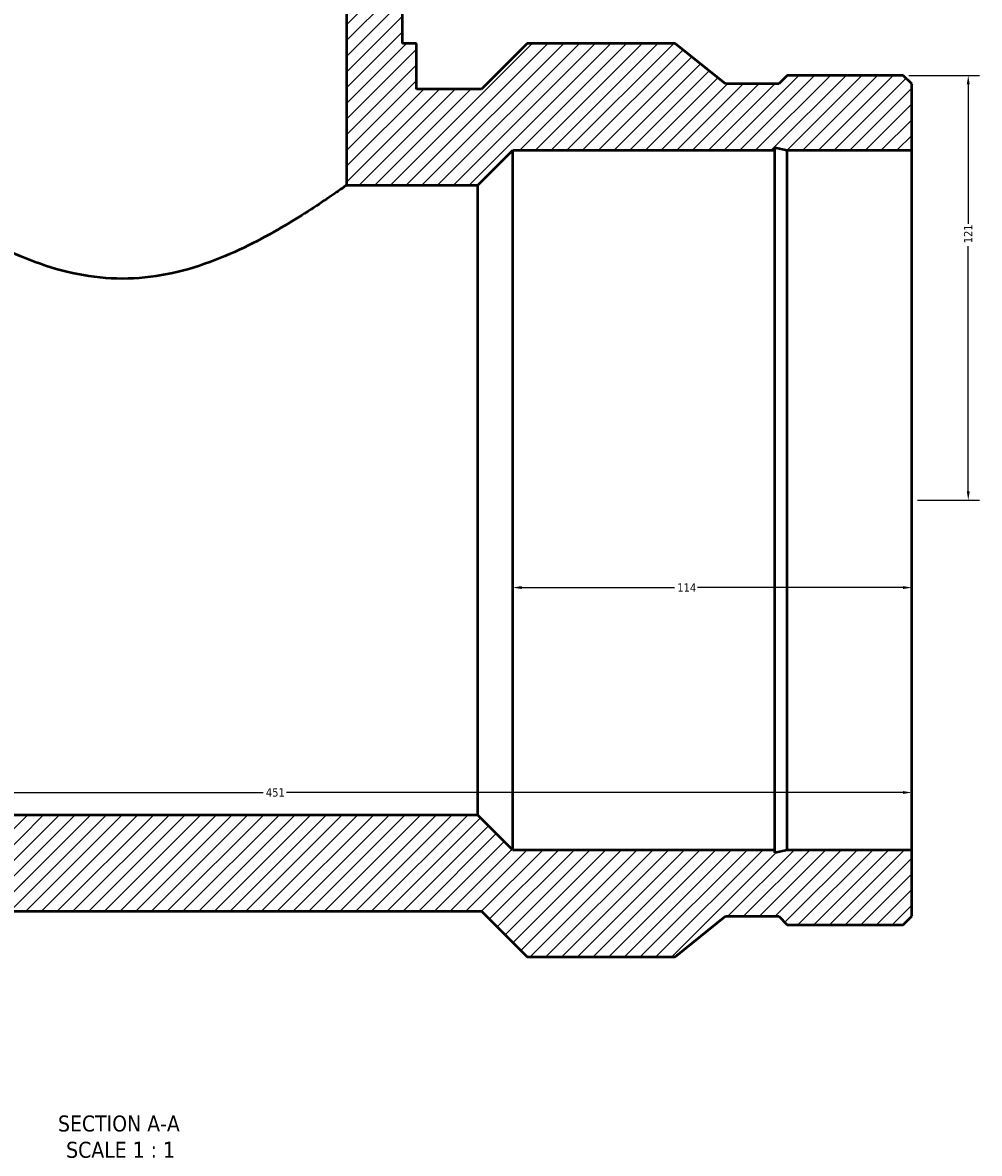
# Model space of a CAD drawing. Header units: millimetres. Extents: x -418 to 1550, y -470 to 1984.
# Tile 7 of 9: x 545 to 818, y 1388 to 1711. Entities that reach past the tile are written whole.
import ezdxf

# ---------------------------------------------------------------- set-up
doc = ezdxf.new("R2010")
doc.units = ezdxf.units.MM
for name, color, linetype, lineweight in [('Dimension (ANSI)', 7, 'Continuous', 25), ('Hatch (ANSI)', 7, 'Continuous', 18), ('Symbol (ANSI)', 7, 'Continuous', 25), ('Visible (ANSI)', 7, 'Continuous', 50)]:
    doc.layers.add(name, color=color, linetype=linetype, lineweight=lineweight)
doc.styles.add('Label Text (ANSI)', font='tahoma.ttf')
doc.styles.add('Note Text (ANSI)', font='tahoma.ttf')
doc.dimstyles.new('Default - mm (ANSI)', dxfattribs={"dimtxt": 2.4, "dimasz": 2.5, "dimexe": 3.175, "dimexo": 1.6002, "dimgap": 0.8, "dimtad": 0, "dimtoh": 1, "dimdec": 0, "dimrnd": 1e-08, "dimzin": 4, "dimdsep": 46, "dimtxsty": 'Note Text (ANSI)', "dimcen": 0.09, "dimdle": 10, "dimclrd": 256, "dimclre": 256, "dimclrt": 230, "dimadec": 1, "dimazin": 1, "dimtfac": 1.27, "dimtofl": 0, "dimtmove": 0, "dimatfit": 3, "dimfxl": 1, "dimtolj": 1, "dimtzin": 4, "dimlwd": -1, "dimlwe": -1, "dimarcsym": 0})

# ---------------------------------------------------------------- blocks, each defined once
blk = doc.blocks.new('*D9')
at = {"layer": 'Defpoints', "color": 0, "transparency": 16777216}
for p in [(347.53, 1574.36), (798.53, 1574.36), (798.53, 1490.81)]:
    blk.add_point(p, dxfattribs=at)
at = {"layer": 'Dimension (ANSI)', "transparency": 16777216}
for p, q in [((350.03, 1490.81), (613.19, 1490.81)), ((796.03, 1490.81), (619.87, 1490.81))]:
    blk.add_line(p, q, dxfattribs=at)
for points in [[(350.03, 1491.23), (350.03, 1490.4), (347.53, 1490.81)], [(796.03, 1491.23), (796.03, 1490.4), (798.53, 1490.81)]]:
    blk.add_solid(points, dxfattribs=at)
at = {"layer": 'Dimension (ANSI)', "color": 230, "true_color": 0xff0080, "transparency": 16777216, "insert": (613.99, 1492.04), "char_height": 2.4, "attachment_point": 1, "style": 'Note Text (ANSI)'}
blk.add_mtext('\\A1;451', dxfattribs=at)
blk = doc.blocks.new('*D10')
at = {"layer": 'Defpoints', "color": 0, "transparency": 16777216}
for p in [(684.53, 1574.36), (798.53, 1574.36), (684.53, 1549.38)]:
    blk.add_point(p, dxfattribs=at)
at = {"layer": 'Dimension (ANSI)', "transparency": 16777216}
for p, q in [((687.03, 1549.38), (730.75, 1549.38)), ((796.03, 1549.38), (737.31, 1549.38))]:
    blk.add_line(p, q, dxfattribs=at)
for points in [[(687.03, 1549.8), (687.03, 1548.96), (684.53, 1549.38)], [(796.03, 1549.8), (796.03, 1548.96), (798.53, 1549.38)]]:
    blk.add_solid(points, dxfattribs=at)
at = {"layer": 'Dimension (ANSI)', "color": 230, "true_color": 0xff0080, "transparency": 16777216, "insert": (731.55, 1550.58), "char_height": 2.4, "attachment_point": 1, "style": 'Note Text (ANSI)'}
blk.add_mtext('\\A1;114', dxfattribs=at)
blk = doc.blocks.new('*D11')
at = {"layer": 'Defpoints', "color": 0, "transparency": 16777216}
for p in [(796.1, 1695.73), (814.66, 1695.73), (798.53, 1574.36)]:
    blk.add_point(p, dxfattribs=at)
at = {"layer": 'Dimension (ANSI)', "transparency": 16777216}
for p, q in [((797.7, 1695.73), (817.83, 1695.73)), ((814.66, 1693.23), (814.66, 1653.35)), ((814.66, 1576.86), (814.66, 1646.97)), ((800.13, 1574.36), (817.83, 1574.36))]:
    blk.add_line(p, q, dxfattribs=at)
for points in [[(814.24, 1693.23), (815.07, 1693.23), (814.66, 1695.73)], [(814.24, 1576.86), (815.07, 1576.86), (814.66, 1574.36)]]:
    blk.add_solid(points, dxfattribs=at)
at = {"layer": 'Dimension (ANSI)', "color": 230, "true_color": 0xff0080, "transparency": 16777216, "insert": (813.43, 1647.77), "char_height": 2.4, "attachment_point": 1, "rotation": 90, "style": 'Note Text (ANSI)'}
blk.add_mtext('\\A1;121', dxfattribs=at)

msp = doc.modelspace()

# ---------------------------------------------------------------- hatches: boundary and pattern name
at = {"layer": 'Hatch (ANSI)'}
h = msp.add_hatch(dxfattribs=at)
h.set_pattern_fill('ANSI31', color=256, scale=25.4, style=0)
h.set_pattern_definition([(45, (0, 0), (-2.245064, 2.245064), [])])
h.paths.add_polyline_path([(637.03, 1984.36), (637.03, 1664.36), (674.53, 1664.36), (684.53, 1674.36), (759.43, 1674.36), (759.43, 1675.11), (762.96, 1674.36), (798.53, 1674.36), (798.53, 1693.3), (796.1, 1695.73), (762.96, 1695.73), (760.53, 1693.3), (745.33, 1693.3), (730.88, 1704.86), (688.68, 1704.86), (675.63, 1691.81), (657.03, 1691.81), (657.03, 1704.86), (653.03, 1704.86), (653.03, 1984.36)])
h.paths.add_polyline_path([(347.53, 1693.3), (347.53, 1674.36), (383.1, 1674.36), (386.63, 1675.11), (386.63, 1674.36), (461.53, 1674.36), (471.53, 1664.36), (509.03, 1664.36), (509.03, 1984.36), (493.03, 1984.36), (493.03, 1704.86), (489.03, 1704.86), (489.03, 1691.81), (470.43, 1691.81), (457.38, 1704.86), (415.18, 1704.86), (400.73, 1693.3), (385.53, 1693.3), (383.1, 1695.73), (349.96, 1695.73)])
h.paths.add_polyline_path([(347.53, 1474.36), (347.53, 1455.43), (349.96, 1453), (383.1, 1453), (385.53, 1455.43), (400.73, 1455.43), (415.18, 1443.86), (457.38, 1443.86), (470.43, 1456.91), (675.63, 1456.91), (688.68, 1443.86), (730.88, 1443.86), (745.33, 1455.43), (760.53, 1455.43), (762.96, 1453), (796.1, 1453), (798.53, 1455.43), (798.53, 1474.36), (762.96, 1474.36), (759.43, 1473.61), (759.43, 1474.36), (684.53, 1474.36), (674.53, 1484.36), (471.53, 1484.36), (461.53, 1474.36), (386.63, 1474.36), (386.63, 1473.61), (383.1, 1474.36)])

# ---------------------------------------------------------------- linework, layer by layer
at = {"layer": 'Visible (ANSI)'}
for p, q in [((637.03, 1984.36), (637.03, 1664.36)), ((653.03, 1704.86), (653.03, 1984.36)), ((657.03, 1704.86), (653.03, 1704.86)), ((657.03, 1691.81), (657.03, 1704.86)), ((688.68, 1704.86), (675.63, 1691.81)), ((730.88, 1704.86), (688.68, 1704.86)), ((745.33, 1693.3), (730.88, 1704.86)), ((760.53, 1693.3), (745.33, 1693.3)), ((762.96, 1695.73), (760.53, 1693.3)), ((796.1, 1695.73), (762.96, 1695.73)), ((798.53, 1693.3), (796.1, 1695.73)), ((798.53, 1674.36), (798.53, 1693.3)), ((675.63, 1691.81), (657.03, 1691.81)), ((674.53, 1664.36), (684.53, 1674.36)), ((684.53, 1674.36), (759.43, 1674.36)), ((684.53, 1474.36), (684.53, 1674.36)), ((759.43, 1674.36), (759.43, 1675.11)), ((759.43, 1675.11), (762.96, 1674.36)), ((759.43, 1474.36), (759.43, 1674.36)), ((762.96, 1674.36), (798.53, 1674.36)), ((762.96, 1474.36), (762.96, 1674.36)), ((798.53, 1474.36), (798.53, 1674.36)), ((637.03, 1664.36), (674.53, 1664.36)), ((674.53, 1484.36), (674.53, 1664.36)), ((674.53, 1484.36), (471.53, 1484.36)), ((684.53, 1474.36), (674.53, 1484.36)), ((759.43, 1474.36), (684.53, 1474.36)), ((762.96, 1474.36), (759.43, 1473.61)), ((759.43, 1473.61), (759.43, 1474.36)), ((798.53, 1474.36), (762.96, 1474.36)), ((798.53, 1455.43), (798.53, 1474.36)), ((470.43, 1456.91), (675.63, 1456.91)), ((675.63, 1456.91), (688.68, 1443.86)), ((730.88, 1443.86), (745.33, 1455.43)), ((745.33, 1455.43), (760.53, 1455.43)), ((760.53, 1455.43), (762.96, 1453)), ((796.1, 1453), (798.53, 1455.43)), ((762.96, 1453), (796.1, 1453)), ((688.68, 1443.86), (730.88, 1443.86))]:
    msp.add_line(p, q, dxfattribs=at)
for points, knots in [([(573.03, 1637.64), (568.78, 1637.64), (564.49, 1638.08), (556.09, 1639.74), (551.99, 1640.95), (544.21, 1643.8), (540.51, 1645.45), (533.69, 1648.82), (530.56, 1650.54), (525.04, 1653.75), (522.44, 1655.36), (517.79, 1658.34), (515.75, 1659.71), (512.43, 1661.97), (511.15, 1662.87), (509.45, 1664.07), (509.03, 1664.36), (509.03, 1664.36)], [0, 0, 0, 0, 1.275333, 1.275333, 2.550666, 2.550666, 3.826, 3.826, 5.101333, 5.101333, 6.356824, 6.356824, 7.612314, 7.612314, 8.867805, 8.867805, 10.123296, 10.123296, 10.123296, 10.123296]), ([(637.03, 1664.36), (637.03, 1664.36), (636.61, 1664.07), (634.91, 1662.87), (633.63, 1661.97), (630.31, 1659.71), (628.27, 1658.34), (623.62, 1655.36), (621.02, 1653.75), (615.51, 1650.54), (612.38, 1648.82), (605.55, 1645.45), (601.86, 1643.8), (594.07, 1640.95), (589.97, 1639.74), (581.58, 1638.08), (577.28, 1637.64), (573.03, 1637.64)], [30.369887, 30.369887, 30.369887, 30.369887, 31.625378, 31.625378, 32.880869, 32.880869, 34.13636, 34.13636, 35.39185, 35.39185, 36.667184, 36.667184, 37.942517, 37.942517, 39.21785, 39.21785, 40.493183, 40.493183, 40.493183, 40.493183])]:
    msp.add_open_spline(points, degree=3, knots=knots, dxfattribs=at)

# ---------------------------------------------------------------- texts
at = {"layer": 'Symbol (ANSI)', "char_height": 4.572, "attachment_point": 7, "style": 'Label Text (ANSI)'}
for s, insert in [('SECTION A-A', (554.61, 1393.85)), ('SCALE 1 : 1', (556.93, 1386.34))]:
    msp.add_mtext(s, dxfattribs=dict(at, insert=insert))

# ---------------------------------------------------------------- dimensions: what is measured, and where the dimension line sits
at = {"layer": 'Dimension (ANSI)'}
for base, p1, p2, angle, override, picture, middle in [((814.66, 1695.73), (798.53, 1574.36), (796.1, 1695.73), 90, {"dimgap": 0.8, "dimtoh": 0, "dimdec": 0, "dimtol": 0, "dimlim": 0, "dimtp": 0, "dimtm": 0, "dimtdec": 2, "dimatfit": 1}, '*D11', (814.66, 1650.16)), ((798.53, 1490.81), (347.53, 1574.36), (798.53, 1574.36), 180, {"dimgap": 0.8, "dimtoh": 0, "dimdec": 0, "dimse1": 1, "dimse2": 1, "dimtol": 0, "dimlim": 0, "dimtp": 0, "dimtm": 0, "dimtdec": 2, "dimatfit": 1}, '*D9', (616.53, 1490.81)), ((684.53, 1549.38), (798.53, 1574.36), (684.53, 1574.36), 180, {"dimgap": 0.8, "dimtoh": 0, "dimdec": 0, "dimse1": 1, "dimse2": 1, "dimtol": 0, "dimlim": 0, "dimtp": 0, "dimtm": 0, "dimtdec": 2, "dimatfit": 1}, '*D10', (734.03, 1549.38))]:
    dim = msp.add_linear_dim(base=base, p1=p1, p2=p2, angle=angle, dimstyle='Default - mm (ANSI)', override=override, dxfattribs=at)
    dim.commit()
    dim.dimension.update_dxf_attribs({"geometry": picture, "text_midpoint": middle, "dimtype": 160})

doc.saveas('drawing.dxf')
